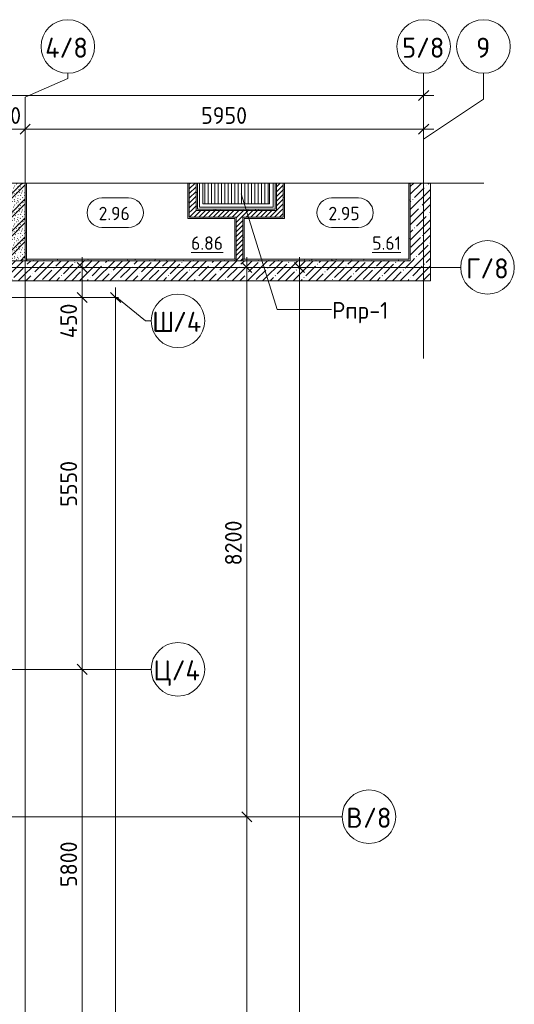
# Model space of a CAD drawing. Header units: millimetres. Extents: x 94064 to 156999, y -10965 to 64097.
# Tile 40 of 40: x 142336 to 149724, y 49400 to 64097. Entities that reach past the tile are written whole.
import ezdxf

# ---------------------------------------------------------------- set-up
doc = ezdxf.new("R2010")
doc.units = ezdxf.units.MM
doc.linetypes.add('4_ Штрихпунктир_ 10 х 2 мм', pattern=[14, 10, -2, 0, -2])
for name, color, linetype, lineweight in [('A-ANNO-DIMS', 7, 'Continuous', 5), ('A-ANNO-DIMS-100', 7, 'Continuous', 5), ('A-AREA-IDEN', 7, 'Continuous', 5), ('A-DETL-GENF', 7, 'Continuous', 13), ('A-FLOR', 7, 'Continuous', 13), ('A-WALL', 7, 'Continuous', 13), ('A-WALL-PATT', 7, 'Continuous', 13), ('I-WALL', 7, 'Continuous', 13), ('M-EQPM', 7, 'Continuous', 13), ('M-EQPM-IDEN', 7, 'Continuous', 5), ('S-GRID', 7, 'Continuous', 5), ('S-GRID-IDEN', 7, 'Continuous', 5)]:
    doc.layers.add(name, color=color, linetype=linetype, lineweight=lineweight)
doc.styles.add('GOST Common_1', font='GOST_Common.ttf', dxfattribs={"height": 300})
doc.styles.add('GOST Common_2', font='GOST_Common.ttf', dxfattribs={"height": 200})
doc.styles.add('GOST Common_3', font='GOST_Common.ttf', dxfattribs={"height": 250})
doc.dimstyles.new('2_5_мм', dxfattribs={"dimscale": 304.8, "dimtxt": 251.428749, "dimasz": 0.492126, "dimexe": 0.492126, "dimexo": 0.492126, "dimgap": 0, "dimtad": 1, "dimdec": 5, "dimrnd": 1e-05, "dimdsep": 46, "dimtxsty": 'GOST Common_3', "dimblk1": 'OBLIQUE', "dimblk2": 'OBLIQUE', "dimsah": 1, "dimcen": 0.09, "dimdle": 0.492126, "dimadec": 5, "dimazin": 2, "dimtfac": 1, "dimtdec": 4, "dimtix": 1, "dimtmove": 0, "dimatfit": 3, "dimfxl": 1, "dimtvp": 1, "dimtolj": 1, "dimtzin": 0, "dimarcsym": 2})
doc.dimstyles.new('2_5_мм_1', dxfattribs={"dimscale": 304.8, "dimtxt": 251.428749, "dimasz": 0.492126, "dimexe": 0.492126, "dimexo": 0.492126, "dimgap": 0, "dimtad": 1, "dimdec": 5, "dimrnd": 1e-05, "dimdsep": 46, "dimtxsty": 'GOST Common_3', "dimblk1": 'OBLIQUE', "dimblk2": 'OBLIQUE', "dimsah": 1, "dimcen": 0.09, "dimdle": 0.492126, "dimadec": 5, "dimazin": 2, "dimtfac": 1, "dimtdec": 4, "dimtix": 1, "dimtmove": 1, "dimatfit": 3, "dimfxl": 1, "dimtvp": 1, "dimtolj": 1, "dimtzin": 0, "dimarcsym": 2})
pattern_1 = [(0, (0, 0), (203.2, 50.8), [3.353, -149.047, 3.353, -149.047, -812.8]), (0, (0, 0), (203.2, 50.8), [-304.8, 3.353, -301.447, 3.353, -149.047, -355.6]), (0, (0, 0), (203.2, 50.8), [-762, 3.353, -98.247, 3.353, -250.647]), (120, (76.2, 25.4), (-145.59409, 150.576362), [3.353, -149.047, 3.353, -149.047, -812.8]), (120, (76.2, 25.4), (-145.59409, 150.576362), [-304.8, 3.353, -301.447, 3.353, -149.047, -355.6]), (120, (76.2, 25.4), (-145.59409, 150.576362), [-762, 3.353, -98.247, 3.353, -250.647]), (240, (101.6, 127), (-57.60591, -201.376362), [3.353, -149.047, 3.353, -149.047, -812.8]), (240, (101.6, 127), (-57.60591, -201.376362), [-304.8, 3.353, -301.447, 3.353, -149.047, -355.6]), (240, (101.6, 127), (-57.60591, -201.376362), [-762, 3.353, -98.247, 3.353, -250.647])]
pattern_2 = [(45, (0, 0), (-35.355339, 35.355339), [])]
pattern_3 = [(45, (0, 0), (-114.04925, 114.04925), []), (45, (114.05, 0), (-114.04925, 114.04925), [201.612, -40.322, 3.353, -36.97])]

# ---------------------------------------------------------------- blocks, each defined once
blk = doc.blocks.new('Наметкина 10_РД_АР_П_Отделка_R21_rvt-1--02_Подвал_МП_часть Г')
at = {"layer": 'A-WALL-PATT', "lineweight": 5}
h = blk.add_hatch(dxfattribs=at)
h.set_pattern_fill('FP_5', color=256, style=0, pattern_type=2)
h.set_pattern_definition(pattern_1)
h.paths.add_polyline_path([(142420, 60500), (142440, 60500), (142440, 61659), (142420, 61659), (142420, 60520)])
h = blk.add_hatch(dxfattribs=at)
h.set_pattern_fill('FP_5', color=256, style=0, pattern_type=2)
h.set_pattern_definition(pattern_1)
h.paths.add_polyline_path([(144870, 61150), (144870, 61659), (144850, 61659), (144850, 61150)])
h = blk.add_hatch(dxfattribs=at)
h.set_pattern_fill('FP_5', color=256, style=0, pattern_type=2)
h.set_pattern_definition(pattern_1)
h.paths.add_polyline_path([(144990, 61270), (144990, 61659), (144970, 61659), (144970, 61270)])
h = blk.add_hatch(dxfattribs=at)
h.set_pattern_fill('FP_5', color=256, style=0, pattern_type=2)
h.set_pattern_definition(pattern_1)
h.paths.add_polyline_path([(146170, 61250), (146170, 61659), (146150, 61659), (146150, 61250)])
h = blk.add_hatch(dxfattribs=at)
h.set_pattern_fill('FP_5', color=256, style=0, pattern_type=2)
h.set_pattern_definition(pattern_1)
h.paths.add_polyline_path([(146290, 61150), (146290, 61659), (146270, 61659), (146270, 61150)])
h = blk.add_hatch(dxfattribs=at)
h.set_pattern_fill('FP_5', color=256, style=0, pattern_type=2)
h.set_pattern_definition(pattern_1)
h.paths.add_polyline_path([(148170, 60520), (148170, 61659), (148150, 61659), (148150, 60520)])
h = blk.add_hatch(dxfattribs=at)
h.set_pattern_fill('FP_5', color=256, style=0, pattern_type=2)
h.set_pattern_definition(pattern_1)
h.paths.add_polyline_path([(145550, 61130), (145550, 61150), (144850, 61150), (144850, 61130)])
h = blk.add_hatch(dxfattribs=at)
h.set_pattern_fill('FP_5', color=256, style=0, pattern_type=2)
h.set_pattern_definition(pattern_1)
h.paths.add_polyline_path([(146150, 61250), (146150, 61270), (144970, 61270), (144970, 61250), (146069, 61250)])
h = blk.add_hatch(dxfattribs=at)
h.set_pattern_fill('FP_5', color=256, style=0, pattern_type=2)
h.set_pattern_definition(pattern_1)
h.paths.add_polyline_path([(145570, 60520), (145570, 61150), (145550, 61150), (145550, 60520)])
h = blk.add_hatch(dxfattribs=at)
h.set_pattern_fill('FP_5', color=256, style=0, pattern_type=2)
h.set_pattern_definition(pattern_1)
h.paths.add_polyline_path([(145670, 61130), (146290, 61130), (146290, 61150), (145670, 61150)])
h = blk.add_hatch(dxfattribs=at)
h.set_pattern_fill('FP_5', color=256, style=0, pattern_type=2)
h.set_pattern_definition(pattern_1)
h.paths.add_polyline_path([(145690, 60520), (145690, 61130), (145670, 61130), (145670, 60520)])
h = blk.add_hatch(dxfattribs=at)
h.set_pattern_fill('FP_5', color=256, style=0, pattern_type=2)
h.set_pattern_definition(pattern_1)
h.paths.add_polyline_path([(145570, 60500), (145570, 60520), (142440, 60520), (142440, 60500), (142745, 60500)])
h = blk.add_hatch(dxfattribs=at)
h.set_pattern_fill('FP_5', color=256, style=0, pattern_type=2)
h.set_pattern_definition(pattern_1)
h.paths.add_polyline_path([(148170, 60500), (148170, 60520), (145670, 60520), (145670, 60500), (146069, 60500)])
at = {"layer": 'A-WALL'}
for p, q in [((142420, 61659), (142420, 60520)), ((142440, 60520), (142440, 61659)), ((144850, 61659), (144850, 61150)), ((144870, 61150), (144870, 61659)), ((144970, 61659), (144970, 61270)), ((144990, 61270), (144990, 61659)), ((146150, 61659), (146150, 61270)), ((146170, 61250), (146170, 61659)), ((146270, 61659), (146270, 61150)), ((146290, 61150), (146290, 61659)), ((148150, 61659), (148150, 60520)), ((148170, 60520), (148170, 61659)), ((144850, 61150), (144850, 61130)), ((145550, 61150), (144870, 61150)), ((144970, 61270), (144970, 61250)), ((144970, 61250), (146150, 61250)), ((146150, 61270), (144990, 61270)), ((145570, 61150), (145550, 61150)), ((145570, 60520), (145570, 61150)), ((146270, 61150), (145670, 61150)), ((145670, 61150), (145670, 61130)), ((146150, 61250), (146170, 61250)), ((146290, 61130), (146290, 61150)), ((144850, 61130), (145550, 61130)), ((145550, 61130), (145550, 60520)), ((145670, 61130), (145670, 60520)), ((145690, 61130), (146290, 61130)), ((145690, 60520), (145690, 61130)), ((142420, 60520), (142420, 60500)), ((142420, 60500), (142440, 60500)), ((145570, 60520), (142440, 60520)), ((142440, 60500), (145570, 60500)), ((145550, 60520), (145570, 60520)), ((145570, 60500), (145570, 60520)), ((148150, 60520), (145670, 60520)), ((145670, 60520), (145670, 60500)), ((145670, 60520), (145690, 60520)), ((145670, 60500), (148170, 60500)), ((148170, 60500), (148170, 60520))]:
    blk.add_line(p, q, dxfattribs=at)
at = {"layer": 'A-WALL', "lineweight": 25}
blk.add_line((142440, 60520), (142440, 60500), dxfattribs=at)
blk = doc.blocks.new('АР_Приямок - ПР-1_1100х1100 х50-V10--02_Подвал_МП_часть Г')
at = {"layer": 'M-EQPM', "lineweight": 5}
h = blk.add_hatch(dxfattribs=at)
h.set_pattern_fill('FP_4', color=256, style=0, pattern_type=2)
h.set_pattern_definition([(90, (0, 0), (-50, 3e-15), [])])
h.paths.add_polyline_path([(1049, -500), (1050, -500), (1049, -191), (50, -191), (50, -500)])
at = {"layer": 'M-EQPM'}
for p, q in [((0, -550), (0, -191)), ((1100, -191), (1100, -550)), ((1100, -550), (0, -550))]:
    blk.add_line(p, q, dxfattribs=at)
blk = doc.blocks.new('Линия разрыва - М 1_100-2890839--02_Подвал_МП_часть Г')
at = {"layer": 'A-DETL-GENF', "lineweight": 5}
for p, q in [((26600, 0), (53050, 0)), ((53050, 0), (53200, 0))]:
    blk.add_line(p, q, dxfattribs=at)
blk = doc.blocks.new('Ось сетки - 8_0 мм-31302--02_Подвал_МП_часть Г')
at = {"layer": 'S-GRID-IDEN'}
blk.add_circle((0, 0), 4, dxfattribs=at)
blk = doc.blocks.new('Марка помещения _Номер_ - 2 мм-68851--02_Подвал_МП_часть Г')
at = {"layer": 'A-AREA-IDEN'}
for p, q in [((-2.03, 2.21), (1.97, 2.21)), ((-2.03, -2.19), (1.97, -2.19))]:
    blk.add_line(p, q, dxfattribs=at)
for centre, start, end in [((-2.03, 0.01), 90, 270), ((1.97, 0.01), 270, 90)]:
    blk.add_arc(centre, 2.2, start, end, dxfattribs=at)
blk = doc.blocks.new('DIMBLOCK50--02_Подвал_МП_часть Г')
at = {"layer": 'A-ANNO-DIMS-100'}
for p, q in [((141820, 62421), (141820, 62615)), ((142420, 62421), (142420, 62615)), ((141820, 62465), (142420, 62465)), ((141820, 62465), (141820, 62421)), ((142420, 62465), (142420, 62421))]:
    blk.add_line(p, q, dxfattribs=at)
at = {"layer": 'A-ANNO-DIMS-100', "lineweight": 25}
for p, q in [((141820, 62465), (141745, 62390)), ((141820, 62465), (141895, 62540)), ((142420, 62465), (142345, 62390)), ((142420, 62465), (142495, 62540))]:
    blk.add_line(p, q, dxfattribs=at)
at = {"layer": 'A-ANNO-DIMS-100', "color": 0, "insert": (141858, 62792), "char_height": 250, "width": 629, "attachment_point": 1, "line_spacing_factor": 1.022761, "style": 'GOST Common_3'}
blk.add_mtext('600', dxfattribs=at)
blk = doc.blocks.new('_Oblique')
at = {"color": 0, "linetype": 'ByBlock', "lineweight": -2}
blk.add_line((-0.5, -0.5), (0.5, 0.5), dxfattribs=at)
blk = doc.blocks.new('DIMBLOCK51--02_Подвал_МП_часть Г')
at = {"layer": 'A-ANNO-DIMS-100'}
for p, q in [((142420, 62421), (142420, 62615)), ((142420, 62465), (148520, 62465)), ((142420, 62465), (142420, 62421)), ((148370, 62466), (148370, 62315)), ((148370, 62465), (148370, 62466))]:
    blk.add_line(p, q, dxfattribs=at)
at = {"layer": 'A-ANNO-DIMS-100', "lineweight": 25}
for p, q in [((142420, 62465), (142345, 62390)), ((142420, 62465), (142495, 62540)), ((148370, 62465), (148295, 62390)), ((148370, 62465), (148445, 62540))]:
    blk.add_line(p, q, dxfattribs=at)
at = {"layer": 'A-ANNO-DIMS-100', "color": 0, "insert": (145046, 62792), "char_height": 250, "width": 838.66, "attachment_point": 1, "line_spacing_factor": 1.022761, "style": 'GOST Common_3'}
blk.add_mtext('5950', dxfattribs=at)
blk = doc.blocks.new('DIMBLOCK53--02_Подвал_МП_часть Г')
at = {"layer": 'A-ANNO-DIMS-100'}
for p, q in [((145774, 52200), (145580, 52200)), ((145730, 44100), (145730, 52200)), ((145730, 52200), (145774, 52200)), ((145774, 44100), (145580, 44100)), ((145730, 44100), (145774, 44100))]:
    blk.add_line(p, q, dxfattribs=at)
at = {"layer": 'A-ANNO-DIMS-100', "lineweight": 25}
for p, q in [((145730, 52200), (145655, 52275)), ((145730, 52200), (145805, 52125)), ((145730, 44100), (145655, 44175)), ((145730, 44100), (145805, 44025))]:
    blk.add_line(p, q, dxfattribs=at)
at = {"layer": 'A-ANNO-DIMS-100', "color": 0, "insert": (145403, 47824), "char_height": 250, "width": 782.41, "attachment_point": 1, "rotation": 90, "line_spacing_factor": 1.022761, "style": 'GOST Common_3'}
blk.add_mtext('8100', dxfattribs=at)
blk = doc.blocks.new('DIMBLOCK54--02_Подвал_МП_часть Г')
at = {"layer": 'A-ANNO-DIMS-100', "lineweight": 25}
for p, q in [((145730, 60400), (145655, 60475)), ((145730, 60400), (145805, 60325)), ((145730, 52200), (145655, 52275)), ((145730, 52200), (145805, 52125))]:
    blk.add_line(p, q, dxfattribs=at)
at = {"layer": 'A-ANNO-DIMS-100'}
for p, q in [((145730, 52200), (145730, 60550)), ((145774, 60400), (145580, 60400)), ((145730, 60400), (145774, 60400)), ((145774, 52200), (145580, 52200)), ((145730, 52200), (145774, 52200))]:
    blk.add_line(p, q, dxfattribs=at)
at = {"layer": 'A-ANNO-DIMS-100', "color": 0, "insert": (145403, 55951), "char_height": 250, "width": 838.66, "attachment_point": 1, "rotation": 90, "line_spacing_factor": 1.022761, "style": 'GOST Common_3'}
blk.add_mtext('8200', dxfattribs=at)
blk = doc.blocks.new('DIMBLOCK59--02_Подвал_МП_часть Г')
at = {"layer": 'A-ANNO-DIMS-100'}
for p, q in [((143314, 54400), (143120, 54400)), ((143270, 48600), (143270, 54400)), ((143270, 54400), (143314, 54400)), ((143314, 48600), (143120, 48600)), ((143270, 48600), (143314, 48600))]:
    blk.add_line(p, q, dxfattribs=at)
at = {"layer": 'A-ANNO-DIMS-100', "lineweight": 25}
for p, q in [((143270, 54400), (143195, 54475)), ((143270, 54400), (143345, 54325)), ((143270, 48600), (143195, 48675)), ((143270, 48600), (143345, 48525))]:
    blk.add_line(p, q, dxfattribs=at)
at = {"layer": 'A-ANNO-DIMS-100', "color": 0, "insert": (142943, 51151), "char_height": 250, "width": 838.66, "attachment_point": 1, "rotation": 90, "line_spacing_factor": 1.022761, "style": 'GOST Common_3'}
blk.add_mtext('5800', dxfattribs=at)
blk = doc.blocks.new('DIMBLOCK60--02_Подвал_МП_часть Г')
at = {"layer": 'A-ANNO-DIMS-100', "lineweight": 25}
for p, q in [((143270, 59950), (143195, 60025)), ((143270, 59950), (143345, 59875)), ((143270, 54400), (143195, 54475)), ((143270, 54400), (143345, 54325))]:
    blk.add_line(p, q, dxfattribs=at)
at = {"layer": 'A-ANNO-DIMS-100'}
for p, q in [((143314, 59950), (143120, 59950)), ((143270, 54400), (143270, 59950)), ((143270, 59950), (143314, 59950)), ((143314, 54400), (143120, 54400)), ((143270, 54400), (143314, 54400))]:
    blk.add_line(p, q, dxfattribs=at)
at = {"layer": 'A-ANNO-DIMS-100', "color": 0, "insert": (142943, 56826), "char_height": 250, "width": 838.66, "attachment_point": 1, "rotation": 90, "line_spacing_factor": 1.022761, "style": 'GOST Common_3'}
blk.add_mtext('5550', dxfattribs=at)
blk = doc.blocks.new('DIMBLOCK61--02_Подвал_МП_часть Г')
at = {"layer": 'A-ANNO-DIMS-100', "lineweight": 25}
for p, q in [((143270, 60400), (143195, 60475)), ((143270, 60400), (143345, 60325)), ((143270, 59950), (143195, 60025)), ((143270, 59950), (143345, 59875))]:
    blk.add_line(p, q, dxfattribs=at)
at = {"layer": 'A-ANNO-DIMS-100'}
for p, q in [((143270, 59950), (143270, 60550)), ((143314, 60400), (143120, 60400)), ((143270, 60400), (143314, 60400)), ((143270, 59993), (143270, 60175)), ((143270, 59343), (143270, 59993)), ((143314, 59950), (143120, 59950)), ((143270, 59950), (143314, 59950))]:
    blk.add_line(p, q, dxfattribs=at)
at = {"layer": 'A-ANNO-DIMS-100', "color": 0, "insert": (142943, 59343), "char_height": 250, "width": 659.68, "attachment_point": 1, "rotation": 90, "line_spacing_factor": 1.022761, "style": 'GOST Common_3'}
blk.add_mtext('450', dxfattribs=at)
blk = doc.blocks.new('DIMBLOCK62--02_Подвал_МП_часть Г')
at = {"layer": 'A-ANNO-DIMS-100', "lineweight": 25}
for p, q in [((143770, 59950), (143695, 60025)), ((143770, 59950), (143845, 59875)), ((143770, 35200), (143695, 35275)), ((143770, 35200), (143845, 35125))]:
    blk.add_line(p, q, dxfattribs=at)
at = {"layer": 'A-ANNO-DIMS-100'}
for p, q in [((143770, 35050), (143770, 60100)), ((143814, 59950), (143620, 59950)), ((143770, 59950), (143814, 59950)), ((143814, 35200), (143620, 35200)), ((143770, 35200), (143814, 35200))]:
    blk.add_line(p, q, dxfattribs=at)
at = {"layer": 'A-ANNO-DIMS-100', "color": 0, "insert": (143443, 47125), "char_height": 250, "width": 1079.01, "attachment_point": 1, "rotation": 90, "line_spacing_factor": 1.022761, "style": 'GOST Common_3'}
blk.add_mtext('24750', dxfattribs=at)
blk = doc.blocks.new('DIMBLOCK63--02_Подвал_МП_часть Г')
at = {"layer": 'A-ANNO-DIMS-100', "lineweight": 25}
for p, q in [((146515, 60400), (146440, 60475)), ((146515, 60400), (146590, 60325)), ((146515, 35200), (146440, 35275)), ((146515, 35200), (146590, 35125))]:
    blk.add_line(p, q, dxfattribs=at)
at = {"layer": 'A-ANNO-DIMS-100'}
for p, q in [((146515, 35050), (146515, 60550)), ((146559, 60400), (146365, 60400)), ((146515, 60400), (146559, 60400)), ((146559, 35200), (146365, 35200)), ((146515, 35200), (146559, 35200))]:
    blk.add_line(p, q, dxfattribs=at)
at = {"layer": 'A-ANNO-DIMS-100', "color": 0, "insert": (146188, 47363), "char_height": 250, "width": 1048.33, "attachment_point": 1, "rotation": 90, "line_spacing_factor": 1.022761, "style": 'GOST Common_3'}
blk.add_mtext('25200', dxfattribs=at)
blk = doc.blocks.new('DIMBLOCK85--02_Подвал_МП_часть Г')
at = {"layer": 'A-ANNO-DIMS-100'}
for p, q in [((97400, 62921), (97400, 63115)), ((148370, 62466), (148370, 63115)), ((97250, 62965), (148520, 62965)), ((97400, 62965), (97400, 62921)), ((120078, 62965), (121051, 62965)), ((121051, 62965), (122885, 62965)), ((148370, 62965), (148370, 62466))]:
    blk.add_line(p, q, dxfattribs=at)
at = {"layer": 'A-ANNO-DIMS-100', "lineweight": 25}
for p, q in [((97400, 62965), (97325, 62890)), ((97400, 62965), (97475, 63040)), ((148370, 62965), (148295, 62890)), ((148370, 62965), (148445, 63040))]:
    blk.add_line(p, q, dxfattribs=at)
at = {"layer": 'A-ANNO-DIMS-100', "color": 0, "insert": (120078, 63292), "char_height": 250, "width": 1048.33, "attachment_point": 1, "line_spacing_factor": 1.022761, "style": 'GOST Common_3'}
blk.add_mtext('50970', dxfattribs=at)

msp = doc.modelspace()

# ---------------------------------------------------------------- hatches: boundary and pattern name
at = {"layer": 'A-WALL-PATT', "lineweight": 5}
h = msp.add_hatch(dxfattribs=at)
h.set_pattern_fill('FP_1', color=256, style=0, pattern_type=2)
h.set_pattern_definition([(135, (150.28, 188.64), (-282.8427, 3e-14), [5, -395]), (135, (174.9, 237.36), (-282.8427, 3e-14), [5, -395]), (135, (211.96, 236.53), (-282.8427, 3e-14), [5, -395]), (135, (114.96, 223.96), (-282.8427, 3e-14), [5, -395]), (135, (77.54, 223.96), (-282.8427, 3e-14), [5, -395]), (135, (57.44, 184.52), (-282.8427, 3e-14), [5, -395]), (135, (66.21, 142.9), (-282.8427, 3e-14), [5, -395]), (135, (107.33, 161), (-282.8427, 3e-14), [5, -395]), (135, (99.08, 130.94), (-282.8427, 3e-14), [5, -395]), (135, (22.6, 136.46), (-282.8427, 3e-14), [5, -395]), (135, (21.16, 168.08), (-282.8427, 3e-14), [5, -395]), (135, (46.13, 96.12), (-282.8427, 3e-14), [5, -395]), (135, (3.54, 74.6), (-282.8427, 3e-14), [5, -395]), (135, (40.3, 47.56), (-282.8427, 3e-14), [5, -395]), (135, (39.77, 18.47), (-282.8427, 3e-14), [5, -395]), (135, (76.94, 37.28), (-282.8427, 3e-14), [5, -395]), (135, (114.18, 62.4), (-282.8427, 3e-14), [5, -395]), (135, (139.87, 90.2), (-282.8427, 3e-14), [5, -395]), (135, (141.44, 15.82), (-282.8427, 3e-14), [5, -395]), (135, (188.69, 26.73), (-282.8427, 3e-14), [5, -395]), (135, (176.14, 51.36), (-282.8427, 3e-14), [5, -395]), (135, (177.03, 0), (-282.8427, 3e-14), [5, -395]), (135, (276.61, 8.22), (-282.8427, 3e-14), [5, -395]), (135, (271.19, 31.72), (-282.8427, 3e-14), [5, -395]), (135, (268.29, 119.65), (-282.8427, 3e-14), [5, -395]), (135, (237.92, 101.95), (-282.8427, 3e-14), [5, -395]), (135, (237.92, 158.27), (-282.8427, 3e-14), [5, -395]), (135, (260.4, 204.35), (-282.8427, 3e-14), [5, -395]), (135, (275.54, 235.4), (-282.8427, 3e-14), [5, -395]), (135, (117.62, 268.96), (-282.8427, 3e-14), [5, -395]), (135, (203.62, 273.83), (-282.8427, 3e-14), [5, -395]), (135, (47.24, 279.3), (-282.8427, 3e-14), [5, -395]), (135, (23.2, 266.16), (-282.8427, 3e-14), [5, -395]), (135, (42.78, 232.52), (-282.8427, 3e-14), [5, -395]), (135, (177.76, 90.57), (-282.8427, 3e-14), [5, -395]), (135, (181.12, 121.8), (-282.8427, 3e-14), [5, -395]), (135, (206.73, 172.06), (-282.8427, 3e-14), [5, -395]), (135, (143.14, 136.62), (-282.8427, 3e-14), [5, -395]), (135, (211.51, 131.86), (-282.8427, 3e-14), [5, -395]), (135, (81.47, 95.1), (-282.8427, 3e-14), [5, -395]), (135, (235.13, 60.46), (-282.8427, 3e-14), [5, -395]), (135, (242.24, 4.89), (-282.8427, 3e-14), [5, -395]), (45, (0, 106.07), (-282.8427, 0), []), (45, (106.07, 0), (-282.8427, 0), []), (45, (176.78, 0), (-282.8427, 0), []), (45, (0, 176.78), (-282.8427, 0), [])])
h.paths.add_polyline_path([(142420, 60500), (142420, 61659.050116), (142220, 61659.050116), (142220, 60500)])
h = msp.add_hatch(dxfattribs=at)
h.set_pattern_fill('FP_2', color=256, style=0, pattern_type=2)
h.set_pattern_definition(pattern_2)
h.paths.add_polyline_path([(144970, 61250), (144970, 61659.050116), (144870, 61659.050116), (144870, 61250)])
h = msp.add_hatch(dxfattribs=at)
h.set_pattern_fill('FP_2', color=256, style=0, pattern_type=2)
h.set_pattern_definition(pattern_2)
h.paths.add_polyline_path([(146270.000003, 61250), (146270.000003, 61659.050116), (146170.000003, 61659.050116), (146170.000003, 61250)])
h = msp.add_hatch(dxfattribs=at)
h.set_pattern_fill('FP_3', color=256, style=0, pattern_type=2)
h.set_pattern_definition(pattern_3)
h.paths.add_polyline_path([(148470.000003, 60500), (148470.000003, 61659.050116), (148170.000003, 61659.050116), (148170.000003, 60500)])
h = msp.add_hatch(dxfattribs=at)
h.set_pattern_fill('FP_2', color=256, style=0, pattern_type=2)
h.set_pattern_definition(pattern_2)
h.paths.add_polyline_path([(145670, 61150), (146270.000003, 61150), (146270.000003, 61250), (144870, 61250), (144870, 61150), (145570, 61150)])
h = msp.add_hatch(dxfattribs=at)
h.set_pattern_fill('FP_2', color=256, style=0, pattern_type=2)
h.set_pattern_definition(pattern_2)
h.paths.add_polyline_path([(145670, 60500), (145670, 61150), (145570, 61150), (145570, 60500)])
h = msp.add_hatch(dxfattribs=at)
h.set_pattern_fill('FP_3', color=256, style=0, pattern_type=2)
h.set_pattern_definition(pattern_3)
h.paths.add_polyline_path([(148470.000003, 60200), (148470.000003, 60500), (141920, 60500), (141920, 60200), (146069.014096, 60200)])

# ---------------------------------------------------------------- linework, layer by layer
at = {"layer": 'A-FLOR'}
for p, q in [((145070, 61350), (145070, 61659.050116)), ((146070, 61659.050116), (146070, 61350)), ((146070, 61350), (145070, 61350))]:
    msp.add_line(p, q, dxfattribs=at)
at = {"layer": 'A-WALL'}
for p, q in [((148170.000003, 61659.050116), (148170.000003, 60500)), ((148470.000003, 60200), (148470.000003, 61659.050116)), ((148170.000003, 60500), (141920, 60500)), ((141920, 60200), (148470.000003, 60200))]:
    msp.add_line(p, q, dxfattribs=at)
at = {"layer": 'I-WALL'}
for p, q in [((142420, 60500), (142420, 61659.050116)), ((144870, 61659.050116), (144870, 61150)), ((144970, 61250), (144970, 61659.050116)), ((146170.000003, 61659.050116), (146170.000003, 61250)), ((146270.000003, 61150), (146270.000003, 61659.050116)), ((144870, 61150), (145570, 61150)), ((146170.000003, 61250), (144970, 61250)), ((145570, 61150), (145570, 60500)), ((145670, 61150), (146270.000003, 61150)), ((145670, 60500), (145670, 61150))]:
    msp.add_line(p, q, dxfattribs=at)
at = {"layer": 'M-EQPM-IDEN'}
for p, q in [((145643.971973, 61499.863196), (146181.443942, 59771.540528)), ((146181.443942, 59771.540528), (146996.081856, 59771.540528))]:
    msp.add_line(p, q, dxfattribs=at)
at = {"layer": 'S-GRID'}
for p, q in [((142420, 62939.766075), (143055, 63220.702451)), ((143055, 63220.702451), (143055, 63297.035798)), ((149262.79324, 62908.711033), (149262.79324, 63297.035798)), ((148370, 62315.998216), (149262.79324, 62908.711033)), ((143786.747587, 59950), (144214.015139, 59602.283946)), ((144214.015139, 59602.283946), (144300.395464, 59602.283946))]:
    msp.add_line(p, q, dxfattribs=at)
at = {"layer": 'S-GRID', "linetype": '4_ Штрихпунктир_ 10 х 2 мм'}
for p, q in [((148370, 59297.815604), (148370, 63297.035798)), ((142420, 34565), (142420, 62939.766075)), ((148370, 59040.828942), (148370, 62315.998216)), ((147152.953924, 60400), (110269.614367, 60400)), ((148924.13855, 60400), (110339.192311, 60400)), ((143786.747587, 59950), (111069.614367, 59950)), ((144300.395464, 54400), (111069.614367, 54400)), ((147152.953924, 52200), (110269.614367, 52200))]:
    msp.add_line(p, q, dxfattribs=at)

# ---------------------------------------------------------------- block references
at = {"lineweight": 5}
msp.add_blockref('Наметкина 10_РД_АР_П_Отделка_R21_rvt-1--02_Подвал_МП_часть Г', (0, 0), dxfattribs=at)
at = {"layer": 'A-AREA-IDEN', "xscale": 99.99999999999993, "yscale": 99.99999999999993, "zscale": 99.99999999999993}
for p in [(143766.72942, 61215.476598), (147198.929821, 61215.476598)]:
    msp.add_blockref('Марка помещения _Номер_ - 2 мм-68851--02_Подвал_МП_часть Г', p, dxfattribs=at)
at = {"layer": 'A-DETL-GENF'}
msp.add_blockref('Линия разрыва - М 1_100-2890839--02_Подвал_МП_часть Г', (96070, 61659.050116), dxfattribs=at)
at = {"layer": 'M-EQPM'}
msp.add_blockref('АР_Приямок - ПР-1_1100х1100 х50-V10--02_Подвал_МП_часть Г', (145020, 61850), dxfattribs=at)
at = {"layer": 'S-GRID-IDEN', "xscale": 99.99999999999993, "yscale": 99.99999999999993, "zscale": 99.99999999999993}
for p in [(143055, 63697.035798), (148370, 63697.035798), (149262.79324, 63697.035798)]:
    msp.add_blockref('Ось сетки - 8_0 мм-31302--02_Подвал_МП_часть Г', p, dxfattribs=at)
for p, rotation in [((149324.13855, 60400), 89.99999999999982), ((144700.395464, 59602.283946), 89.99999999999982), ((144700.395464, 54400), 89.99999999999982), ((147552.953924, 52200), 89.99999999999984)]:
    msp.add_blockref('Ось сетки - 8_0 мм-31302--02_Подвал_МП_часть Г', p, dxfattribs=dict(at, rotation=rotation))

# ---------------------------------------------------------------- texts
at = {"layer": 'A-AREA-IDEN', "char_height": 200, "attachment_point": 1, "style": 'GOST Common_2'}
for s, insert, width in [('2.96', (143515.715224, 61304.21978), 601.265625), ('2.95', (146947.915624, 61304.21978), 601.265625), ('\\L6.86', (144896.618647, 60862.030974), 601.265625), ('\\L5.61', (147602.66659, 60862.030974), 545.1475)]:
    msp.add_mtext(s, dxfattribs=dict(at, insert=insert, width=width))
at = {"layer": 'M-EQPM-IDEN', "char_height": 250, "attachment_point": 1, "style": 'GOST Common_3'}
for s, insert, width in [('Рпр', (147002.686333, 59882.467611), 673.4175), ('-1', (147558.311333, 59882.467611), 368.77625)]:
    msp.add_mtext(s, dxfattribs=dict(at, insert=insert, width=width))
at = {"layer": 'S-GRID-IDEN', "char_height": 300, "attachment_point": 1, "style": 'GOST Common_1'}
for s, insert, width in [('4/8', (142717.37793, 63829.122947), 809.704375), ('5/8', (148048.87793, 63829.122947), 769.62), ('\\fGOST Common|b0|i0|c204|p34|;9', (149153.67117, 63829.122947), 256.54), ('/8', (149217.384734, 60534.544597), 513.08), ('\\fGOST Common|b0|i0|c204|p34|;Г', (149005.718068, 60534.544597), 256.54), ('\\fGOST Common|b0|i0|c204|p34|;Ш', (144315.974982, 59736.828544), 376.793125), ('/4', (144626.860399, 59736.828544), 553.164375), ('\\fGOST Common|b0|i0|c204|p34|;Ц', (144335.974982, 54534.544597), 328.691875), ('/4', (144607.172899, 54534.544597), 553.164375), ('\\fGOST Common|b0|i0|c204|p34|;В', (147215.033441, 52334.544597), 304.64125), ('/8', (147466.387608, 52334.544597), 513.08)]:
    msp.add_mtext(s, dxfattribs=dict(at, insert=insert, width=width))

# ---------------------------------------------------------------- dimensions: what is measured, and where the dimension line sits
at = {"layer": 'A-ANNO-DIMS'}
dim = msp.add_linear_dim(base=(148370.0000000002, 62965.1801904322), p1=(97400.0000000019, 63071.2462076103), p2=(148370.0000000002, 62315.9982156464), dimstyle='2_5_мм_1', override={"dimpost": '<>', "dimfxl": 50975.595137}, dxfattribs=at)
dim.commit()
dim.dimension.update_dxf_attribs({"geometry": 'DIMBLOCK85--02_Подвал_МП_часть Г', "text_midpoint": (120601.6879922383, 63125.2205997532), "dimtype": 160})
for base, p1, p2, override, picture, middle in [((142420, 62465.18019), (141820, 62571.246208), (142420, 62571.246208), {"dimpost": '<>', "dimfxl": 600}, 'DIMBLOCK50--02_Подвал_МП_часть Г', (142120, 62590.18019)), ((148370.0000000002, 62465.1801904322), (142420, 62571.2462076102), (148370.0000000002, 62315.9982156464), {"dimpost": '<>', "dimfxl": 5955.472403}, 'DIMBLOCK51--02_Подвал_МП_часть Г', (145395.0000000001, 62590.1801904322))]:
    dim = msp.add_linear_dim(base=base, p1=p1, p2=p2, dimstyle='2_5_мм', override=override, dxfattribs=at)
    dim.commit()
    dim.dimension.update_dxf_attribs({"geometry": picture, "text_midpoint": middle})
dim = msp.add_linear_dim(base=(143269.771446, 60400), p1=(143163.705429, 59950), p2=(143163.705429, 60400), angle=90, dimstyle='2_5_мм_1', override={"dimpost": '<>', "dimfxl": 450}, dxfattribs=at)
dim.commit()
dim.dimension.update_dxf_attribs({"geometry": 'DIMBLOCK61--02_Подвал_МП_часть Г', "text_midpoint": (143109.731037, 59673.224825), "dimtype": 160, "text_rotation": 90})
for base, p1, p2, override, picture, middle in [((145730.0213790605, 60400.0000000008), (145623.9553618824, 52200.0000000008), (145623.9553618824, 60400.0000000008), {"dimpost": '<>', "dimfxl": 8200}, 'DIMBLOCK54--02_Подвал_МП_часть Г', (145605.0213790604, 56300.0000000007)), ((146515.1467801, 60400.0000000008), (146409.0807629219, 35200.0000000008), (146409.0807629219, 60400.0000000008), {"dimpost": '<>', "dimfxl": 25200}, 'DIMBLOCK63--02_Подвал_МП_часть Г', (146390.1467801, 47800.0000000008)), ((143269.7714460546, 59950.0000000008), (143163.7054288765, 54400.0000000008), (143163.7054288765, 59950.0000000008), {"dimpost": '<>', "dimfxl": 5550}, 'DIMBLOCK60--02_Подвал_МП_часть Г', (143144.7714460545, 57175.0000000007)), ((143769.7714460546, 59950.0000000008), (143663.7054288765, 35200.0000000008), (143663.7054288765, 59950.0000000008), {"dimpost": '<>', "dimfxl": 24750}, 'DIMBLOCK62--02_Подвал_МП_часть Г', (143644.7714460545, 47575.0000000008)), ((143269.7714460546, 54400.0000000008), (143163.7054288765, 48600.0000000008), (143163.7054288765, 54400.0000000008), {"dimpost": '<>', "dimfxl": 5800}, 'DIMBLOCK59--02_Подвал_МП_часть Г', (143144.7714460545, 51500.0000000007)), ((145730.0213790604, 52200.0000000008), (145623.9553618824, 44100.0000000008), (145623.9553618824, 52200.0000000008), {"dimpost": '<>', "dimfxl": 8100}, 'DIMBLOCK53--02_Подвал_МП_часть Г', (145605.0213790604, 48150.0000000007))]:
    dim = msp.add_linear_dim(base=base, p1=p1, p2=p2, angle=90, dimstyle='2_5_мм', override=override, dxfattribs=at)
    dim.commit()
    dim.dimension.update_dxf_attribs({"geometry": picture, "text_midpoint": middle})

doc.saveas('drawing.dxf')
